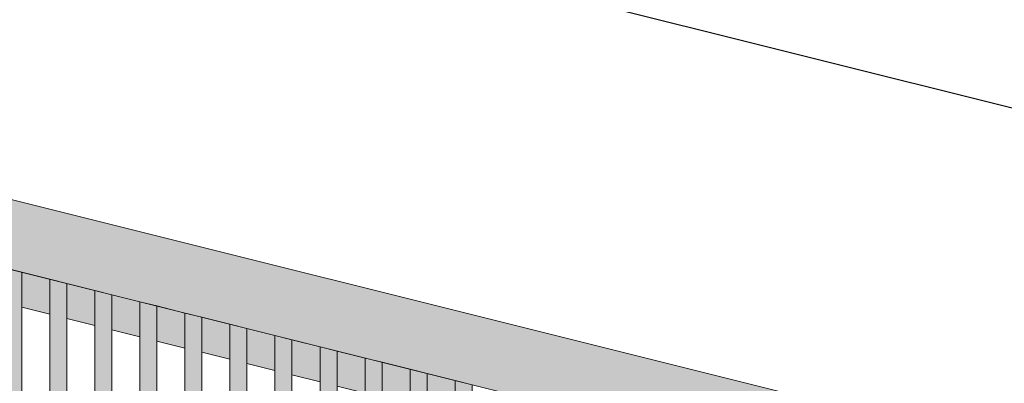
# Model space of a CAD drawing. Header units: millimetres. Extents: x 0 to 1517, y -116 to 725.
# Tile 164 of 256: x 826 to 855, y 298 to 309. Entities that reach past the tile are written whole.
import ezdxf

# ---------------------------------------------------------------- set-up
doc = ezdxf.new("R2010")
doc.units = ezdxf.units.MM
doc.layers.add('Ech.1_100', color=7, linetype='Continuous')
doc.styles.add('tahoma-z-r', font='txt', dxfattribs={"width": 0.704918})
doc.dimstyles.new('ISO-25', dxfattribs={"dimtxt": 2.5, "dimasz": 2.5, "dimexe": 1.25, "dimexo": 0.625, "dimtad": 1, "dimtxsty": 'Standard', "dimcen": 2.5, "dimadec": 0, "dimazin": 0, "dimtfac": 1, "dimtmove": 0, "dimatfit": 3, "dimfxl": 1, "dimarcsym": 0})

# ---------------------------------------------------------------- blocks, each defined once
blk = doc.blocks.new('cw-dimension-symbol2')
at = {"color": 0, "linetype": 'Continuous', "lineweight": -2}
for p, q in [((-0.5, -0.5), (0.5, 0.5)), ((-1, 0), (1, 0))]:
    blk.add_line(p, q, dxfattribs=at)
blk = doc.blocks.new('*D91')
at = {"layer": 'Defpoints', "color": 0}
for p in [(735.971, 334.007), (872.956, 301.823), (872.471, 299.882)]:
    blk.add_point(p, dxfattribs=at)
at = {"layer": 'Ech.1_100', "color": 0, "linetype": 'Continuous', "lineweight": -2}
for p, q in [((735.971, 334.007), (736.602, 336.53)), ((737.038, 335.802), (872.374, 301.968)), ((872.471, 299.882), (873.102, 302.405))]:
    blk.add_line(p, q, dxfattribs=at)
at = {"layer": 'Ech.1_100', "color": 0, "lineweight": -2, "xscale": 0.6000000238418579, "yscale": 0.6000000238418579, "zscale": 0.6000000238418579}
for p, rotation in [((736.456, 335.948), 165.9637565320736), ((872.956, 301.823), 345.9637565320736)]:
    blk.add_blockref('cw-dimension-symbol2', p, dxfattribs=dict(at, rotation=rotation))
at = {"layer": 'Ech.1_100', "color": 7, "linetype": 'Continuous', "lineweight": 5, "insert": (805.252, 321.068), "char_height": 2.5, "attachment_point": 5, "rotation": 345.9638, "style": 'tahoma-z-r'}
blk.add_mtext('14.07', dxfattribs=at)

msp = doc.modelspace()

# ---------------------------------------------------------------- hatches: boundary and pattern name
at = {"layer": 'Ech.1_100', "linetype": 'Continuous', "lineweight": 5, "true_color": 0xf7e0b3, "transparency": 33554687}
msp.add_hatch(color=254, dxfattribs=at).paths.add_polyline_path([(734.857, 324.227), (868.368, 290.849), (868.853, 292.789), (735.342, 326.167), (734.857, 324.227)])
at = {"layer": 'Ech.1_100', "linetype": 'Continuous', "lineweight": 5, "true_color": 0xeaddd7, "transparency": 33554687}
for points in [[(825.93, 287.147), (826.43, 287.147), (826.43, 301.333), (825.93, 301.458), (825.93, 287.147)], [(827.255, 287.147), (827.755, 287.147), (827.755, 301.002), (827.255, 301.127), (827.255, 287.147)], [(828.58, 287.147), (829.08, 287.147), (829.08, 300.671), (828.58, 300.796), (828.58, 287.147)], [(829.905, 287.147), (830.405, 287.147), (830.405, 300.34), (829.905, 300.465), (829.905, 287.147)], [(831.23, 287.147), (831.73, 287.147), (831.73, 300.008), (831.23, 300.133), (831.23, 287.147)], [(832.555, 287.147), (833.055, 287.147), (833.055, 299.677), (832.555, 299.802), (832.555, 287.147)], [(833.88, 287.147), (834.38, 287.147), (834.38, 299.346), (833.88, 299.471), (833.88, 287.147)], [(835.205, 287.147), (835.705, 287.147), (835.705, 299.015), (835.205, 299.14), (835.205, 287.147)], [(836.53, 287.147), (837.03, 287.147), (837.03, 298.683), (836.53, 298.808), (836.53, 287.147)], [(837.855, 287.147), (838.355, 287.147), (838.355, 298.352), (837.855, 298.477), (837.855, 287.147)], [(839.18, 287.147), (839.68, 287.147), (839.68, 298.021), (839.18, 298.146), (839.18, 287.147)]]:
    msp.add_hatch(color=254, dxfattribs=at).paths.add_polyline_path(points)
at = {"layer": 'Ech.1_100', "linetype": 'Continuous', "lineweight": 5, "true_color": 0xd4c4b3, "transparency": 33554687}
for points in [[(826.43, 300.303), (827.255, 300.096), (827.255, 301.127), (826.43, 301.333), (826.43, 300.303)], [(827.755, 299.971), (828.58, 299.765), (828.58, 300.796), (827.755, 301.002), (827.755, 299.971)], [(829.08, 299.64), (829.905, 299.434), (829.905, 300.465), (829.08, 300.671), (829.08, 299.64)], [(830.405, 299.309), (831.23, 299.103), (831.23, 300.133), (830.405, 300.34), (830.405, 299.309)], [(831.73, 298.978), (832.555, 298.771), (832.555, 299.802), (831.73, 300.008), (831.73, 298.978)], [(833.055, 298.646), (833.88, 298.44), (833.88, 299.471), (833.055, 299.677), (833.055, 298.646)], [(834.38, 298.315), (835.205, 298.109), (835.205, 299.14), (834.38, 299.346), (834.38, 298.315)], [(836.53, 298.808), (835.705, 299.015), (835.705, 297.984), (836.53, 297.778), (836.53, 298.808)], [(837.855, 298.477), (837.03, 298.683), (837.03, 297.653), (837.855, 297.446), (837.855, 298.477)], [(838.355, 297.321), (839.18, 297.115), (839.18, 298.146), (838.355, 298.352), (838.355, 297.321)]]:
    msp.add_hatch(color=9, dxfattribs=at).paths.add_polyline_path(points)

# ---------------------------------------------------------------- linework, layer by layer
at = {"layer": 'Ech.1_100', "color": 7, "linetype": 'Continuous', "lineweight": 5}
for points in [[(734.857, 324.227), (868.368, 290.849), (868.853, 292.789), (735.342, 326.167), (734.857, 324.227)], [(825.93, 287.147), (826.43, 287.147), (826.43, 301.333), (825.93, 301.458), (825.93, 287.147)], [(826.43, 300.303), (827.255, 300.096), (827.255, 301.127), (826.43, 301.333), (826.43, 300.303)], [(827.255, 287.147), (827.755, 287.147), (827.755, 301.002), (827.255, 301.127), (827.255, 287.147)], [(827.755, 299.971), (828.58, 299.765), (828.58, 300.796), (827.755, 301.002), (827.755, 299.971)], [(828.58, 287.147), (829.08, 287.147), (829.08, 300.671), (828.58, 300.796), (828.58, 287.147)], [(829.08, 299.64), (829.905, 299.434), (829.905, 300.465), (829.08, 300.671), (829.08, 299.64)], [(829.905, 287.147), (830.405, 287.147), (830.405, 300.34), (829.905, 300.465), (829.905, 287.147)], [(830.405, 299.309), (831.23, 299.103), (831.23, 300.133), (830.405, 300.34), (830.405, 299.309)], [(831.23, 287.147), (831.73, 287.147), (831.73, 300.008), (831.23, 300.133), (831.23, 287.147)], [(831.73, 298.978), (832.555, 298.771), (832.555, 299.802), (831.73, 300.008), (831.73, 298.978)], [(832.555, 287.147), (833.055, 287.147), (833.055, 299.677), (832.555, 299.802), (832.555, 287.147)], [(833.055, 298.646), (833.88, 298.44), (833.88, 299.471), (833.055, 299.677), (833.055, 298.646)], [(833.88, 287.147), (834.38, 287.147), (834.38, 299.346), (833.88, 299.471), (833.88, 287.147)], [(834.38, 298.315), (835.205, 298.109), (835.205, 299.14), (834.38, 299.346), (834.38, 298.315)], [(835.205, 287.147), (835.705, 287.147), (835.705, 299.015), (835.205, 299.14), (835.205, 287.147)], [(836.53, 298.808), (835.705, 299.015), (835.705, 297.984), (836.53, 297.778), (836.53, 298.808)], [(836.53, 287.147), (837.03, 287.147), (837.03, 298.683), (836.53, 298.808), (836.53, 287.147)], [(837.855, 298.477), (837.03, 298.683), (837.03, 297.653), (837.855, 297.446), (837.855, 298.477)], [(837.855, 287.147), (838.355, 287.147), (838.355, 298.352), (837.855, 298.477), (837.855, 287.147)], [(838.355, 297.321), (839.18, 297.115), (839.18, 298.146), (838.355, 298.352), (838.355, 297.321)], [(839.18, 287.147), (839.68, 287.147), (839.68, 298.021), (839.18, 298.146), (839.18, 287.147)]]:
    msp.add_lwpolyline(points, close=True, dxfattribs=at)

# ---------------------------------------------------------------- dimensions: what is measured, and where the dimension line sits
dim = msp.add_linear_dim(base=(872.956, 301.823), p1=(735.971, 334.007), p2=(872.471, 299.882), angle=345.9638, text='14.07', dimstyle='ISO-25', override={"dimtxt": 2.5, "dimasz": 0.6, "dimexe": 0.6, "dimexo": 0, "dimgap": 0, "dimdec": 2, "dimlfac": 1, "dimtxsty": 'tahoma-z-r', "dimblk": 'cw-dimension-symbol2', "dimclrt": 7, "dimtmove": 2}, dxfattribs=at)
dim.commit()
dim.dimension.update_dxf_attribs({"geometry": '*D91', "text_midpoint": (805.252, 321.068), "dimtype": 161, "text_rotation": -14.0362})

doc.saveas('drawing.dxf')
